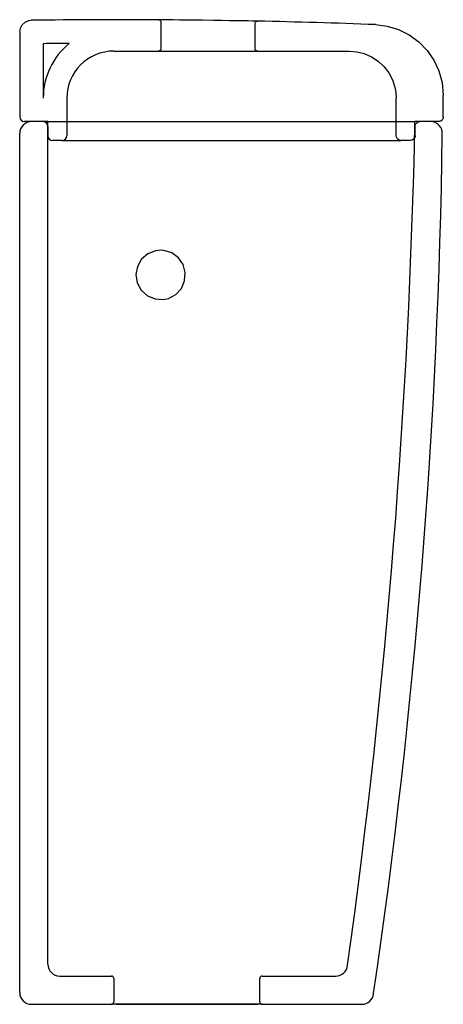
# Model space of a CAD drawing. Header units: millimetres. Extents: x 0 to 0.18, y 0.41 to 0.828.
import ezdxf

# ---------------------------------------------------------------- set-up
doc = ezdxf.new("R2010")
doc.units = ezdxf.units.MM
doc.layers.add('BLOCKS', color=3, linetype='Continuous')

msp = doc.modelspace()

# ---------------------------------------------------------------- linework, layer by layer
at = {"layer": 'BLOCKS'}
for p, q in [((0.05900796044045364, 0.828276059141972), (0.02619221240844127, 0.828276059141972)), ((0.04100000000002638, 0.4099999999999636), (0.1009999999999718, 0.4099999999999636))]:
    msp.add_line(p, q, dxfattribs=at)
at = {"layer": 'BLOCKS', "linetype": 'Continuous'}
for p, q in [((0.06000220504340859, 0.8272760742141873), (0.06000220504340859, 0.8159999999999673)), ((0.0999977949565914, 0.8159999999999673), (0.0999977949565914, 0.8267147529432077)), ((0, 0.8230711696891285), (0, 0.7869999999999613)), ((0.01, 0.8181336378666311), (0.01, 0.7949999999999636)), ((0.04, 0.8149999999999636), (0.05900210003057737, 0.8149999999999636)), ((0.05900210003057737, 0.8149999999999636), (0.1009978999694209, 0.8149999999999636)), ((0.1009978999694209, 0.8149999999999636), (0.1399999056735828, 0.8149999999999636)), ((0.02, 0.7949999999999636), (0.02, 0.77899999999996)), ((0.1599999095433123, 0.77899999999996), (0.1599999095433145, 0.7949999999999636)), ((0.1799999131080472, 0.7869999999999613), (0.1799999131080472, 0.796240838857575)), ((0.01, 0.7849999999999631), (0.002000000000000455, 0.7849999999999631)), ((0.01200000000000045, 0.7849999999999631), (0.004999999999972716, 0.7849999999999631)), ((0.01200000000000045, 0.7849999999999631), (0.01699967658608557, 0.7849999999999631)), ((0.01199999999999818, 0.4269999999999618), (0.01200000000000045, 0.7849999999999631)), ((0.01200000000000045, 0.7829999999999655), (0.01200000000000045, 0.77899999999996)), ((0.01699967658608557, 0.7849999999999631), (0.07207210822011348, 0.7849999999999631)), ((0.07207210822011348, 0.7849999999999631), (0.158320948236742, 0.7849999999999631)), ((0.158320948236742, 0.7849999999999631), (0.1679640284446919, 0.7849999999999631)), ((0.1745974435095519, 0.7849999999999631), (0.1679640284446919, 0.7849999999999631)), ((0.1679999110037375, 0.77899999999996), (0.1679999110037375, 0.7829999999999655)), ((0.1779999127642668, 0.7849999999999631), (0.1699999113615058, 0.7849999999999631)), ((0, 0.4149999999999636), (0, 0.7799999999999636)), ((0.01799999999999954, 0.7769999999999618), (0.01400000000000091, 0.7769999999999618)), ((0.01799999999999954, 0.7769999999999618), (0.023599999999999, 0.7769999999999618)), ((0.02359999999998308, 0.7769999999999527), (0.161999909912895, 0.7769999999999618)), ((0.16599991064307, 0.7769999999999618), (0.161999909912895, 0.7769999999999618)), ((0.01699999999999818, 0.4219999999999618), (0.03900000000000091, 0.4219999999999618)), ((0.04, 0.4209999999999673), (0.04, 0.4109999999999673)), ((0.1019999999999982, 0.4109999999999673), (0.1019999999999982, 0.4209999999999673)), ((0.1030000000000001, 0.4219999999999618), (0.1343503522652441, 0.4219999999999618)), ((0.005, 0.4099999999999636), (0.03900000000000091, 0.4099999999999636)), ((0.1030000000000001, 0.4099999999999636), (0.03900000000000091, 0.4099999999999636)), ((0.1030000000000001, 0.4099999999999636), (0.1453976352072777, 0.4099999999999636))]:
    msp.add_line(p, q, dxfattribs=at)
for points in [[(-2.273736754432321e-15, 0.8230711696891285), (0.0002818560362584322, 0.8247261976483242), (0.001095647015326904, 0.8261946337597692), (0.002349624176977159, 0.8273109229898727), (0.003902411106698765, 0.8279492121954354), (0.004932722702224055, 0.8280707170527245)], [(0.05900796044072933, 0.828276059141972), (0.05933869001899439, 0.8282177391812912), (0.05963147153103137, 0.8280532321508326), (0.05985328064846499, 0.827801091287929), (0.05997910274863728, 0.8274897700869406), (0.06000220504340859, 0.8272760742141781)], [(0.101018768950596, 0.8277145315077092), (0.1008782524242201, 0.8277169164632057), (0.1001697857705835, 0.8277288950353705), (0.09889315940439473, 0.8277502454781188), (0.09707659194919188, 0.8277801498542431), (0.09477903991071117, 0.8278171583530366), (0.09205920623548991, 0.8278597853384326), (0.0889998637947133, 0.8279062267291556), (0.08568355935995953, 0.8279547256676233), (0.08220744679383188, 0.8280035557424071), (0.07779231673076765, 0.8280625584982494), (0.07431746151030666, 0.8281066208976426), (0.07100306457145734, 0.8281467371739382), (0.06794640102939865, 0.8281820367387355), (0.06522973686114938, 0.8282120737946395), (0.06293573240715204, 0.828236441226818), (0.06112298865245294, 0.8282550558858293), (0.05985021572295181, 0.8282677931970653), (0.05914573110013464, 0.8282747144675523), (0.05900796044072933, 0.828276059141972)], [(0.09999779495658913, 0.8267147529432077), (0.1000541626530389, 0.8270457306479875), (0.1002169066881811, 0.8273393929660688), (0.1004676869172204, 0.8275626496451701), (0.1007782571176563, 0.8276903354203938), (0.1010187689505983, 0.8277145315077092)], [(0.1511633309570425, 0.8262182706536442), (0.1561789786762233, 0.8255945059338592), (0.1610204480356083, 0.8241433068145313), (0.1655468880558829, 0.8218944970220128), (0.1696350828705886, 0.8189225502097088), (0.1731619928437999, 0.8153022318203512), (0.1760359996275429, 0.8111446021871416), (0.1781657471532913, 0.8065609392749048), (0.179501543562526, 0.8016863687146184), (0.1799999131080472, 0.796240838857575)], [(0.06000220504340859, 0.8159999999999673), (0.05999638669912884, 0.8158922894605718), (0.05990469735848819, 0.8155693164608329), (0.05971127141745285, 0.8152948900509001), (0.05954828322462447, 0.8151622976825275), (0.05924015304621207, 0.8150287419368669), (0.05900210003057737, 0.8149999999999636)], [(0.1009978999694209, 0.8149999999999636), (0.1007850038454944, 0.8150229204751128), (0.1004735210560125, 0.8151484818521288), (0.1002211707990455, 0.81537006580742), (0.1001066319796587, 0.8155463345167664), (0.1000066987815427, 0.8158668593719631), (0.09999779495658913, 0.8159999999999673)], [(0.1399999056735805, 0.8149999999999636), (0.1432416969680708, 0.8147337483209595), (0.1463982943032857, 0.8139488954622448), (0.1494877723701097, 0.8126039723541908), (0.1523098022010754, 0.8107628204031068), (0.1547799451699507, 0.8084710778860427), (0.1568334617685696, 0.8057996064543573), (0.1584057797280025, 0.8028194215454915), (0.1594592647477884, 0.7996188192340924), (0.1598638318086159, 0.7973251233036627), (0.1599999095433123, 0.7949999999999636)], [(0.1799999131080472, 0.7869999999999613), (0.1799985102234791, 0.7869251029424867), (0.1798610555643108, 0.7862677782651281), (0.1795137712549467, 0.7856930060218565), (0.1789958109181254, 0.7852655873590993), (0.1783655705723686, 0.7850337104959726), (0.1779999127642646, 0.7849999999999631)], [(0.1679999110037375, 0.7829999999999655), (0.1680001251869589, 0.7830292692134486), (0.1680504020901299, 0.7834465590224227), (0.1683081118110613, 0.7840666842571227), (0.1687565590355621, 0.7845665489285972), (0.1693451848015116, 0.7848897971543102), (0.1699999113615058, 0.7849999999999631)], [(0.161999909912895, 0.7769999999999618), (0.1618457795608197, 0.7770059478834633), (0.1611944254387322, 0.7771693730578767), (0.1606338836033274, 0.7775391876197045), (0.1603587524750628, 0.7778569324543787), (0.1600729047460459, 0.7784646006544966), (0.1599999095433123, 0.77899999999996)], [(0.1679999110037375, 0.77899999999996), (0.1679738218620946, 0.778678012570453), (0.1677559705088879, 0.7780427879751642), (0.1673401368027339, 0.777515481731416), (0.1667732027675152, 0.7771555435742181), (0.1661190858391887, 0.7770035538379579), (0.16599991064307, 0.7769999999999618)]]:
    msp.add_lwpolyline(points, dxfattribs=at)
at = {"layer": 'BLOCKS', "linetype": 'Continuous', "flags": 128}
msp.add_lwpolyline([(0.05991895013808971, 0.7303999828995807), (0.05769511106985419, 0.7301658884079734), (0.05442313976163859, 0.7288584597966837), (0.05176776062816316, 0.7265420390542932), (0.05002852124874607, 0.7234782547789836), (0.04940060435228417, 0.7200126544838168), (0.04940052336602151, 0.7200048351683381), (0.0499591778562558, 0.7165191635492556), (0.05164161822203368, 0.7134154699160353), (0.0542545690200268, 0.7110468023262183), (0.0575007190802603, 0.7096777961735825), (0.06101895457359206, 0.7094597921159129), (0.06316700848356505, 0.7099211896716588), (0.06628355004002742, 0.7115633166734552), (0.06868397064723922, 0.7141474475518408), (0.07009375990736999, 0.7173826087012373), (0.07035208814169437, 0.7209019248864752), (0.06943038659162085, 0.7243070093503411), (0.06743387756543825, 0.7272137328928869), (0.06458861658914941, 0.7292950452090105), (0.06121569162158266, 0.7303172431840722), (0.05991895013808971, 0.7303999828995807)], dxfattribs=at)
at = {"layer": 'BLOCKS', "linetype": 'Continuous'}
for centre, radius, start, end in [((0.04260008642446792, -1.971087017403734), 2.799411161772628, 89.66417676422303, 90.77096431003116), ((0.04260008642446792, -1.971087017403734), 2.799411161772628, 87.77746977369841, 88.8042532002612), ((0.04, 0.7949999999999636), 0.03, 129.2229359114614, 180), ((0.04260008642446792, -1.971087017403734), 2.789411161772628, 90.44306762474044, 90.66963591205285), ((0.04, 0.7949999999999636), 0.02, 90, 180), ((0.002000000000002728, 0.7869999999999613), 0.002, 180, 270), ((0.005, 0.7799999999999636), 0.005, 90.0000000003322, 180), ((0.01, 0.7829999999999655), 0.002000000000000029, 0, 90), ((0.1745974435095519, 0.7799999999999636), 0.005, 355.566062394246, 90), ((0.01400000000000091, 0.77899999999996), 0.002, 180, 270), ((0.01800000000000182, 0.77899999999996), 0.002, 270, 0), ((0.01699999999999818, 0.4269999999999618), 0.005, 180, 270), ((0.1343503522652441, 0.4269999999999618), 0.005000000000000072, 270, 355.2715921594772), ((0.03900000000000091, 0.4209999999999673), 0.001000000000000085, 0, 90), ((0.1030000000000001, 0.4209999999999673), 0.001000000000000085, 90, 180), ((0.005, 0.4149999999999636), 0.005, 180, 270), ((0.1453976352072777, 0.4149999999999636), 0.004999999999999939, 270, 355.2599133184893), ((0.03900000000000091, 0.4109999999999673), 0.001000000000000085, 270, 0), ((0.1030000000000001, 0.4109999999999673), 0.001000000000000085, 180, 270)]:
    msp.add_arc(centre, radius, start, end, dxfattribs=at)
at = {"layer": 'BLOCKS'}
for centre, radius, start, end in [((-2.905383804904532, 0.8501556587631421), 3.074038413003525, 352.0800907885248, 358.7854986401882), ((-2.603859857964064, 0.8186060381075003), 2.783715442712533, 351.6548059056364, 359.197409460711)]:
    msp.add_arc(centre, radius, start, end, dxfattribs=at)

doc.saveas('drawing.dxf')
